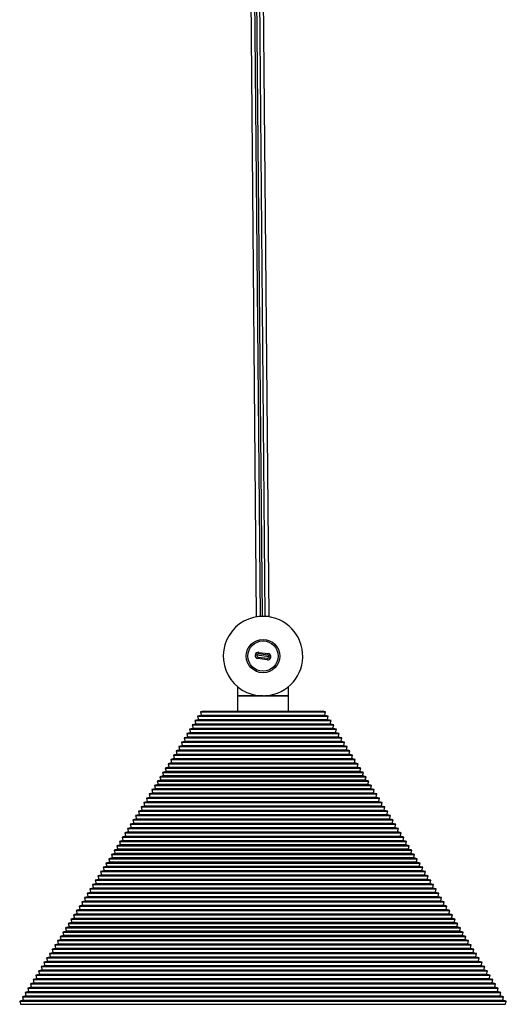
# Model space of a CAD drawing. Header units: millimetres. Extents: x 70 to 3145, y 431 to 1495.
# Tile 9 of 11: x 2992 to 3145, y 876 to 1185. Entities that reach past the tile are written whole.
import ezdxf

# ---------------------------------------------------------------- set-up
doc = ezdxf.new("R2010")
doc.units = ezdxf.units.MM

msp = doc.modelspace()

# ---------------------------------------------------------------- linework, layer by layer
at = {"color": 7, "linetype": 'Continuous', "lineweight": 25}
for p, q in [((3062.95, 1465.98), (3067.1, 997.58)), ((3063.58, 1465.99), (3067.73, 997.61)), ((3068.73, 997.6), (3064.58, 1466)), ((3061.83, 1459.27), (3065.92, 997.44)), ((3069.92, 997.47), (3065.83, 1459.31)), ((3066.04, 985.37), (3065.55, 985.43)), ((3070.01, 984.86), (3066.04, 985.37)), ((3066.41, 984.31), (3066.48, 984.81)), ((3066.48, 984.81), (3069.45, 984.43)), ((3066.6, 985.8), (3066.67, 986.3)), ((3069.58, 985.42), (3066.6, 985.8)), ((3066.67, 986.3), (3069.64, 985.92)), ((3069.58, 985.42), (3069.64, 985.92)), ((3070.01, 984.86), (3070.51, 984.8)), ((3069.39, 983.93), (3066.41, 984.31)), ((3069.39, 983.93), (3069.45, 984.43)), ((3060.03, 975.48), (3060.03, 975.44)), ((3060.03, 975.44), (3060.03, 972.62)), ((3076.03, 972.62), (3076.03, 975.48)), ((3076.63, 976.04), (3076.63, 976.04)), ((3060.03, 972.62), (3060.03, 967.8)), ((3068.03, 972.62), (3060.03, 972.62)), ((3060.03, 972.62), (3068.03, 972.62)), ((3068.03, 972.62), (3076.03, 972.62)), ((3076.03, 972.62), (3068.58, 972.62)), ((3076.03, 967.8), (3076.03, 972.62)), ((3048.53, 966.44), (3047.48, 966.18)), ((3047.48, 966.18), (3047.74, 965.17)), ((3047.48, 966.18), (3068.03, 966.18)), ((3049.38, 967.8), (3048.33, 967.54)), ((3048.33, 967.54), (3048.58, 966.53)), ((3048.33, 967.54), (3068.03, 967.54)), ((3048.58, 966.53), (3048.53, 966.44)), ((3048.53, 966.44), (3068.03, 966.44)), ((3048.58, 966.53), (3068.03, 966.53)), ((3049.38, 967.8), (3068.03, 967.8)), ((3068.03, 967.8), (3086.68, 967.8)), ((3068.03, 967.54), (3087.72, 967.54)), ((3068.03, 966.53), (3087.47, 966.53)), ((3068.03, 966.44), (3068.03, 966.53)), ((3068.03, 966.44), (3087.53, 966.44)), ((3068.03, 966.18), (3088.57, 966.18)), ((3087.72, 967.54), (3086.68, 967.8)), ((3087.47, 966.53), (3087.72, 967.54)), ((3087.53, 966.44), (3087.47, 966.53)), ((3088.57, 966.18), (3087.53, 966.44)), ((3088.32, 965.17), (3088.57, 966.18)), ((3046.83, 963.73), (3045.79, 963.47)), ((3045.79, 963.47), (3046.04, 962.46)), ((3045.79, 963.47), (3068.03, 963.47)), ((3047.68, 965.08), (3046.64, 964.83)), ((3046.64, 964.83), (3046.89, 963.81)), ((3046.64, 964.83), (3068.03, 964.83)), ((3046.89, 963.81), (3046.83, 963.73)), ((3046.83, 963.73), (3068.03, 963.73)), ((3046.89, 963.81), (3068.03, 963.81)), ((3047.74, 965.17), (3047.68, 965.08)), ((3047.68, 965.08), (3068.03, 965.08)), ((3047.74, 965.17), (3068.03, 965.17)), ((3068.03, 965.17), (3088.32, 965.17)), ((3068.03, 965.08), (3068.03, 965.17)), ((3068.03, 965.08), (3088.37, 965.08)), ((3068.03, 964.83), (3089.42, 964.83)), ((3068.03, 963.81), (3089.17, 963.81)), ((3068.03, 963.73), (3068.03, 963.81)), ((3068.03, 963.73), (3089.22, 963.73)), ((3068.03, 963.47), (3090.27, 963.47)), ((3088.37, 965.08), (3088.32, 965.17)), ((3089.42, 964.83), (3088.37, 965.08)), ((3089.17, 963.81), (3089.42, 964.83)), ((3089.22, 963.73), (3089.17, 963.81)), ((3090.27, 963.47), (3089.22, 963.73)), ((3090.02, 962.46), (3090.27, 963.47)), ((3045.14, 961.01), (3044.09, 960.76)), ((3044.09, 960.76), (3044.34, 959.74)), ((3044.09, 960.76), (3068.03, 960.76)), ((3045.99, 962.37), (3044.94, 962.11)), ((3044.94, 962.11), (3045.19, 961.1)), ((3044.94, 962.11), (3068.03, 962.11)), ((3045.19, 961.1), (3045.14, 961.01)), ((3045.14, 961.01), (3068.03, 961.01)), ((3045.19, 961.1), (3068.03, 961.1)), ((3046.04, 962.46), (3045.99, 962.37)), ((3045.99, 962.37), (3068.03, 962.37)), ((3046.04, 962.46), (3068.03, 962.46)), ((3068.03, 962.46), (3090.02, 962.46)), ((3068.03, 962.37), (3068.03, 962.46)), ((3068.03, 962.37), (3090.07, 962.37)), ((3068.03, 962.11), (3091.12, 962.11)), ((3068.03, 961.1), (3090.87, 961.1)), ((3068.03, 961.01), (3068.03, 961.1)), ((3068.03, 961.01), (3090.92, 961.01)), ((3068.03, 960.76), (3091.96, 960.76)), ((3090.07, 962.37), (3090.02, 962.46)), ((3091.12, 962.11), (3090.07, 962.37)), ((3090.87, 961.1), (3091.12, 962.11)), ((3090.92, 961.01), (3090.87, 961.1)), ((3091.96, 960.76), (3090.92, 961.01)), ((3091.71, 959.74), (3091.96, 960.76)), ((3042.59, 956.94), (3041.55, 956.69)), ((3043.44, 958.3), (3042.4, 958.04)), ((3042.4, 958.04), (3042.65, 957.03)), ((3042.4, 958.04), (3068.03, 958.04)), ((3042.65, 957.03), (3042.59, 956.94)), ((3042.59, 956.94), (3068.03, 956.94)), ((3042.65, 957.03), (3068.03, 957.03)), ((3044.29, 959.66), (3043.25, 959.4)), ((3043.25, 959.4), (3043.5, 958.38)), ((3043.25, 959.4), (3068.03, 959.4)), ((3043.5, 958.38), (3043.44, 958.3)), ((3043.44, 958.3), (3068.03, 958.3)), ((3043.5, 958.38), (3068.03, 958.38)), ((3044.34, 959.74), (3044.29, 959.66)), ((3044.29, 959.66), (3068.03, 959.66)), ((3044.34, 959.74), (3068.03, 959.74)), ((3068.03, 959.74), (3091.71, 959.74)), ((3068.03, 959.66), (3068.03, 959.74)), ((3068.03, 959.66), (3091.77, 959.66)), ((3068.03, 959.4), (3092.81, 959.4)), ((3068.03, 958.38), (3092.56, 958.38)), ((3068.03, 958.3), (3068.03, 958.38)), ((3068.03, 958.3), (3092.61, 958.3)), ((3068.03, 958.04), (3093.66, 958.04)), ((3068.03, 957.03), (3093.41, 957.03)), ((3068.03, 956.94), (3068.03, 957.03)), ((3068.03, 956.94), (3093.46, 956.94)), ((3091.77, 959.66), (3091.71, 959.74)), ((3092.81, 959.4), (3091.77, 959.66)), ((3092.56, 958.38), (3092.81, 959.4)), ((3092.61, 958.3), (3092.56, 958.38)), ((3093.66, 958.04), (3092.61, 958.3)), ((3093.41, 957.03), (3093.66, 958.04)), ((3093.46, 956.94), (3093.41, 957.03)), ((3094.51, 956.69), (3093.46, 956.94)), ((3040.9, 954.23), (3039.85, 953.97)), ((3039.85, 953.97), (3040.1, 952.96)), ((3039.85, 953.97), (3068.03, 953.97)), ((3041.75, 955.59), (3040.7, 955.33)), ((3040.7, 955.33), (3040.95, 954.31)), ((3040.7, 955.33), (3068.03, 955.33)), ((3040.95, 954.31), (3040.9, 954.23)), ((3040.9, 954.23), (3068.03, 954.23)), ((3040.95, 954.31), (3068.03, 954.31)), ((3041.55, 956.69), (3041.8, 955.67)), ((3041.55, 956.69), (3068.03, 956.69)), ((3041.8, 955.67), (3041.75, 955.59)), ((3041.75, 955.59), (3068.03, 955.59)), ((3041.8, 955.67), (3068.03, 955.67)), ((3068.03, 956.69), (3094.51, 956.69)), ((3068.03, 955.67), (3094.26, 955.67)), ((3068.03, 955.59), (3068.03, 955.67)), ((3068.03, 955.59), (3094.31, 955.59)), ((3068.03, 955.33), (3095.36, 955.33)), ((3068.03, 954.31), (3095.1, 954.31)), ((3068.03, 954.23), (3068.03, 954.31)), ((3068.03, 954.23), (3095.16, 954.23)), ((3068.03, 953.97), (3096.2, 953.97)), ((3094.26, 955.67), (3094.51, 956.69)), ((3094.31, 955.59), (3094.26, 955.67)), ((3095.36, 955.33), (3094.31, 955.59)), ((3095.1, 954.31), (3095.36, 955.33)), ((3095.16, 954.23), (3095.1, 954.31)), ((3096.2, 953.97), (3095.16, 954.23)), ((3095.95, 952.96), (3096.2, 953.97)), ((3039.2, 951.52), (3038.16, 951.26)), ((3038.16, 951.26), (3038.41, 950.24)), ((3038.16, 951.26), (3068.03, 951.26)), ((3040.05, 952.87), (3039.01, 952.61)), ((3039.01, 952.61), (3039.26, 951.6)), ((3039.01, 952.61), (3068.03, 952.61)), ((3039.26, 951.6), (3039.2, 951.52)), ((3039.2, 951.52), (3068.03, 951.52)), ((3039.26, 951.6), (3068.03, 951.6)), ((3040.1, 952.96), (3040.05, 952.87)), ((3040.05, 952.87), (3068.03, 952.87)), ((3040.1, 952.96), (3068.03, 952.96)), ((3068.03, 952.96), (3095.95, 952.96)), ((3068.03, 952.87), (3068.03, 952.96)), ((3068.03, 952.87), (3096.01, 952.87)), ((3068.03, 952.61), (3097.05, 952.61)), ((3068.03, 951.6), (3096.8, 951.6)), ((3068.03, 951.52), (3068.03, 951.6)), ((3068.03, 951.52), (3096.85, 951.52)), ((3068.03, 951.26), (3097.9, 951.26)), ((3096.01, 952.87), (3095.95, 952.96)), ((3097.05, 952.61), (3096.01, 952.87)), ((3096.8, 951.6), (3097.05, 952.61)), ((3096.85, 951.52), (3096.8, 951.6)), ((3097.9, 951.26), (3096.85, 951.52)), ((3097.65, 950.24), (3097.9, 951.26)), ((3037.51, 948.8), (3036.46, 948.54)), ((3036.46, 948.54), (3036.71, 947.53)), ((3036.46, 948.54), (3068.03, 948.54)), ((3036.71, 947.53), (3036.66, 947.45)), ((3036.71, 947.53), (3068.03, 947.53)), ((3038.36, 950.16), (3037.31, 949.9)), ((3037.31, 949.9), (3037.56, 948.89)), ((3037.31, 949.9), (3068.03, 949.9)), ((3037.56, 948.89), (3037.51, 948.8)), ((3037.51, 948.8), (3068.03, 948.8)), ((3037.56, 948.89), (3068.03, 948.89)), ((3038.41, 950.24), (3038.36, 950.16)), ((3038.36, 950.16), (3068.03, 950.16)), ((3038.41, 950.24), (3068.03, 950.24)), ((3068.03, 950.24), (3097.65, 950.24)), ((3068.03, 950.16), (3068.03, 950.24)), ((3068.03, 950.16), (3097.7, 950.16)), ((3068.03, 949.9), (3098.75, 949.9)), ((3068.03, 948.89), (3098.5, 948.89)), ((3068.03, 948.8), (3068.03, 948.89)), ((3068.03, 948.8), (3098.55, 948.8)), ((3068.03, 948.54), (3099.59, 948.54)), ((3068.03, 947.53), (3099.34, 947.53)), ((3068.03, 947.45), (3068.03, 947.53)), ((3097.7, 950.16), (3097.65, 950.24)), ((3098.75, 949.9), (3097.7, 950.16)), ((3098.5, 948.89), (3098.75, 949.9)), ((3098.55, 948.8), (3098.5, 948.89)), ((3099.59, 948.54), (3098.55, 948.8)), ((3099.34, 947.53), (3099.59, 948.54)), ((3099.4, 947.45), (3099.34, 947.53)), ((3034.96, 944.73), (3033.92, 944.47)), ((3033.92, 944.47), (3034.17, 943.46)), ((3033.92, 944.47), (3068.03, 944.47)), ((3035.81, 946.09), (3034.77, 945.83)), ((3034.77, 945.83), (3035.02, 944.82)), ((3034.77, 945.83), (3068.03, 945.83)), ((3035.02, 944.82), (3034.96, 944.73)), ((3034.96, 944.73), (3068.03, 944.73)), ((3035.02, 944.82), (3068.03, 944.82)), ((3036.66, 947.45), (3035.61, 947.19)), ((3035.61, 947.19), (3035.86, 946.17)), ((3035.61, 947.19), (3068.03, 947.19)), ((3035.86, 946.17), (3035.81, 946.09)), ((3035.81, 946.09), (3068.03, 946.09)), ((3035.86, 946.17), (3068.03, 946.17)), ((3036.66, 947.45), (3068.03, 947.45)), ((3068.03, 947.45), (3099.4, 947.45)), ((3068.03, 947.19), (3100.44, 947.19)), ((3068.03, 946.17), (3100.19, 946.17)), ((3068.03, 946.09), (3068.03, 946.17)), ((3068.03, 946.09), (3100.25, 946.09)), ((3068.03, 945.83), (3101.29, 945.83)), ((3068.03, 944.82), (3101.04, 944.82)), ((3068.03, 944.73), (3068.03, 944.82)), ((3068.03, 944.73), (3101.09, 944.73)), ((3068.03, 944.47), (3102.14, 944.47)), ((3100.44, 947.19), (3099.4, 947.45)), ((3100.19, 946.17), (3100.44, 947.19)), ((3100.25, 946.09), (3100.19, 946.17)), ((3101.29, 945.83), (3100.25, 946.09)), ((3101.04, 944.82), (3101.29, 945.83)), ((3101.09, 944.73), (3101.04, 944.82)), ((3102.14, 944.47), (3101.09, 944.73)), ((3101.89, 943.46), (3102.14, 944.47)), ((3033.27, 942.02), (3032.22, 941.76)), ((3032.22, 941.76), (3032.47, 940.75)), ((3032.22, 941.76), (3068.03, 941.76)), ((3034.12, 943.37), (3033.07, 943.12)), ((3033.07, 943.12), (3033.32, 942.1)), ((3033.07, 943.12), (3068.03, 943.12)), ((3033.32, 942.1), (3033.27, 942.02)), ((3033.27, 942.02), (3068.03, 942.02)), ((3033.32, 942.1), (3068.03, 942.1)), ((3034.17, 943.46), (3034.12, 943.37)), ((3034.12, 943.37), (3068.03, 943.37)), ((3034.17, 943.46), (3068.03, 943.46)), ((3068.03, 943.46), (3101.89, 943.46)), ((3068.03, 943.37), (3068.03, 943.46)), ((3068.03, 943.37), (3101.94, 943.37)), ((3068.03, 943.12), (3102.99, 943.12)), ((3068.03, 942.1), (3102.74, 942.1)), ((3068.03, 942.02), (3068.03, 942.1)), ((3068.03, 942.02), (3102.79, 942.02)), ((3068.03, 941.76), (3103.83, 941.76)), ((3101.94, 943.37), (3101.89, 943.46)), ((3102.99, 943.12), (3101.94, 943.37)), ((3102.74, 942.1), (3102.99, 943.12)), ((3102.79, 942.02), (3102.74, 942.1)), ((3103.83, 941.76), (3102.79, 942.02)), ((3103.58, 940.75), (3103.83, 941.76)), ((3031.57, 939.3), (3030.53, 939.05)), ((3030.53, 939.05), (3030.78, 938.03)), ((3030.53, 939.05), (3068.03, 939.05)), ((3032.42, 940.66), (3031.38, 940.4)), ((3031.38, 940.4), (3031.63, 939.39)), ((3031.38, 940.4), (3068.03, 940.4)), ((3031.63, 939.39), (3031.57, 939.3)), ((3031.57, 939.3), (3068.03, 939.3)), ((3031.63, 939.39), (3068.03, 939.39)), ((3032.47, 940.75), (3032.42, 940.66)), ((3032.42, 940.66), (3068.03, 940.66)), ((3032.47, 940.75), (3068.03, 940.75)), ((3068.03, 940.75), (3103.58, 940.75)), ((3068.03, 940.66), (3068.03, 940.75)), ((3068.03, 940.66), (3103.64, 940.66)), ((3068.03, 940.4), (3104.68, 940.4)), ((3068.03, 939.39), (3104.43, 939.39)), ((3068.03, 939.3), (3068.03, 939.39)), ((3068.03, 939.3), (3104.48, 939.3)), ((3068.03, 939.05), (3105.53, 939.05)), ((3103.64, 940.66), (3103.58, 940.75)), ((3104.68, 940.4), (3103.64, 940.66)), ((3104.43, 939.39), (3104.68, 940.4)), ((3104.48, 939.3), (3104.43, 939.39)), ((3105.53, 939.05), (3104.48, 939.3)), ((3105.28, 938.03), (3105.53, 939.05)), ((3029.03, 935.23), (3027.98, 934.98)), ((3029.88, 936.59), (3028.83, 936.33)), ((3028.83, 936.33), (3029.08, 935.32)), ((3028.83, 936.33), (3068.03, 936.33)), ((3029.08, 935.32), (3029.03, 935.23)), ((3029.03, 935.23), (3068.03, 935.23)), ((3029.08, 935.32), (3068.03, 935.32)), ((3030.72, 937.95), (3029.68, 937.69)), ((3029.68, 937.69), (3029.93, 936.67)), ((3029.68, 937.69), (3068.03, 937.69)), ((3029.93, 936.67), (3029.88, 936.59)), ((3029.88, 936.59), (3068.03, 936.59)), ((3029.93, 936.67), (3068.03, 936.67)), ((3030.78, 938.03), (3030.72, 937.95)), ((3030.72, 937.95), (3068.03, 937.95)), ((3030.78, 938.03), (3068.03, 938.03)), ((3068.03, 938.03), (3105.28, 938.03)), ((3068.03, 937.95), (3068.03, 938.03)), ((3068.03, 937.95), (3105.33, 937.95)), ((3068.03, 937.69), (3106.38, 937.69)), ((3068.03, 936.67), (3106.13, 936.67)), ((3068.03, 936.59), (3068.03, 936.67)), ((3068.03, 936.59), (3106.18, 936.59)), ((3068.03, 936.33), (3107.23, 936.33)), ((3068.03, 935.32), (3106.98, 935.32)), ((3068.03, 935.23), (3068.03, 935.32)), ((3068.03, 935.23), (3107.03, 935.23)), ((3105.33, 937.95), (3105.28, 938.03)), ((3106.38, 937.69), (3105.33, 937.95)), ((3106.13, 936.67), (3106.38, 937.69)), ((3106.18, 936.59), (3106.13, 936.67)), ((3107.23, 936.33), (3106.18, 936.59)), ((3106.98, 935.32), (3107.23, 936.33)), ((3107.03, 935.23), (3106.98, 935.32)), ((3108.07, 934.98), (3107.03, 935.23)), ((3027.33, 932.52), (3026.29, 932.26)), ((3026.29, 932.26), (3026.54, 931.25)), ((3026.29, 932.26), (3068.03, 932.26)), ((3028.18, 933.88), (3027.14, 933.62)), ((3027.14, 933.62), (3027.39, 932.6)), ((3027.14, 933.62), (3068.03, 933.62)), ((3027.39, 932.6), (3027.33, 932.52)), ((3027.33, 932.52), (3068.03, 932.52)), ((3027.39, 932.6), (3068.03, 932.6)), ((3027.98, 934.98), (3028.23, 933.96)), ((3027.98, 934.98), (3068.03, 934.98)), ((3028.23, 933.96), (3028.18, 933.88)), ((3028.18, 933.88), (3068.03, 933.88)), ((3028.23, 933.96), (3068.03, 933.96)), ((3068.03, 934.98), (3108.07, 934.98)), ((3068.03, 933.96), (3107.82, 933.96)), ((3068.03, 933.88), (3068.03, 933.96)), ((3068.03, 933.88), (3107.88, 933.88)), ((3068.03, 933.62), (3108.92, 933.62)), ((3068.03, 932.6), (3108.67, 932.6)), ((3068.03, 932.52), (3068.03, 932.6)), ((3068.03, 932.52), (3108.72, 932.52)), ((3068.03, 932.26), (3109.77, 932.26)), ((3107.82, 933.96), (3108.07, 934.98)), ((3107.88, 933.88), (3107.82, 933.96)), ((3108.92, 933.62), (3107.88, 933.88)), ((3108.67, 932.6), (3108.92, 933.62)), ((3108.72, 932.52), (3108.67, 932.6)), ((3109.77, 932.26), (3108.72, 932.52)), ((3109.52, 931.25), (3109.77, 932.26)), ((3025.64, 929.81), (3024.59, 929.55)), ((3024.59, 929.55), (3024.84, 928.53)), ((3024.59, 929.55), (3068.03, 929.55)), ((3026.49, 931.16), (3025.44, 930.9)), ((3025.44, 930.9), (3025.69, 929.89)), ((3025.44, 930.9), (3068.03, 930.9)), ((3025.69, 929.89), (3025.64, 929.81)), ((3025.64, 929.81), (3068.03, 929.81)), ((3025.69, 929.89), (3068.03, 929.89)), ((3026.54, 931.25), (3026.49, 931.16)), ((3026.49, 931.16), (3068.03, 931.16)), ((3026.54, 931.25), (3068.03, 931.25)), ((3068.03, 931.25), (3109.52, 931.25)), ((3068.03, 931.16), (3068.03, 931.25)), ((3068.03, 931.16), (3109.57, 931.16)), ((3068.03, 930.9), (3110.62, 930.9)), ((3068.03, 929.89), (3110.37, 929.89)), ((3068.03, 929.81), (3068.03, 929.89)), ((3068.03, 929.81), (3110.42, 929.81)), ((3068.03, 929.55), (3111.46, 929.55)), ((3109.57, 931.16), (3109.52, 931.25)), ((3110.62, 930.9), (3109.57, 931.16)), ((3110.37, 929.89), (3110.62, 930.9)), ((3110.42, 929.81), (3110.37, 929.89)), ((3111.46, 929.55), (3110.42, 929.81)), ((3111.21, 928.53), (3111.46, 929.55)), ((3023.94, 927.09), (3022.9, 926.83)), ((3022.9, 926.83), (3023.15, 925.82)), ((3022.9, 926.83), (3068.03, 926.83)), ((3023.15, 925.82), (3023.09, 925.74)), ((3023.15, 925.82), (3068.03, 925.82)), ((3024.79, 928.45), (3023.74, 928.19)), ((3023.74, 928.19), (3023.99, 927.18)), ((3023.74, 928.19), (3068.03, 928.19)), ((3023.99, 927.18), (3023.94, 927.09)), ((3023.94, 927.09), (3068.03, 927.09)), ((3023.99, 927.18), (3068.03, 927.18)), ((3024.84, 928.53), (3024.79, 928.45)), ((3024.79, 928.45), (3068.03, 928.45)), ((3024.84, 928.53), (3068.03, 928.53)), ((3068.03, 928.53), (3111.21, 928.53)), ((3068.03, 928.45), (3068.03, 928.53)), ((3068.03, 928.45), (3111.27, 928.45)), ((3068.03, 928.19), (3112.31, 928.19)), ((3068.03, 927.18), (3112.06, 927.18)), ((3068.03, 927.09), (3068.03, 927.18)), ((3068.03, 927.09), (3112.12, 927.09)), ((3068.03, 926.83), (3113.16, 926.83)), ((3068.03, 925.82), (3112.91, 925.82)), ((3068.03, 925.74), (3068.03, 925.82)), ((3111.27, 928.45), (3111.21, 928.53)), ((3112.31, 928.19), (3111.27, 928.45)), ((3112.06, 927.18), (3112.31, 928.19)), ((3112.12, 927.09), (3112.06, 927.18)), ((3113.16, 926.83), (3112.12, 927.09)), ((3112.91, 925.82), (3113.16, 926.83)), ((3112.96, 925.74), (3112.91, 925.82)), ((3021.4, 923.02), (3020.35, 922.76)), ((3020.35, 922.76), (3020.6, 921.75)), ((3020.35, 922.76), (3068.03, 922.76)), ((3022.25, 924.38), (3021.2, 924.12)), ((3021.2, 924.12), (3021.45, 923.11)), ((3021.2, 924.12), (3068.03, 924.12)), ((3021.45, 923.11), (3021.4, 923.02)), ((3021.4, 923.02), (3068.03, 923.02)), ((3021.45, 923.11), (3068.03, 923.11)), ((3023.09, 925.74), (3022.05, 925.48)), ((3022.05, 925.48), (3022.3, 924.46)), ((3022.05, 925.48), (3068.03, 925.48)), ((3022.3, 924.46), (3022.25, 924.38)), ((3022.25, 924.38), (3068.03, 924.38)), ((3022.3, 924.46), (3068.03, 924.46)), ((3023.09, 925.74), (3068.03, 925.74)), ((3068.03, 925.74), (3112.96, 925.74)), ((3068.03, 925.48), (3114.01, 925.48)), ((3068.03, 924.46), (3113.76, 924.46)), ((3068.03, 924.38), (3068.03, 924.46)), ((3068.03, 924.38), (3113.81, 924.38)), ((3068.03, 924.12), (3114.86, 924.12)), ((3068.03, 923.11), (3114.61, 923.11)), ((3068.03, 923.02), (3068.03, 923.11)), ((3068.03, 923.02), (3114.66, 923.02)), ((3068.03, 922.76), (3115.7, 922.76)), ((3114.01, 925.48), (3112.96, 925.74)), ((3113.76, 924.46), (3114.01, 925.48)), ((3113.81, 924.38), (3113.76, 924.46)), ((3114.86, 924.12), (3113.81, 924.38)), ((3114.61, 923.11), (3114.86, 924.12)), ((3114.66, 923.02), (3114.61, 923.11)), ((3115.7, 922.76), (3114.66, 923.02)), ((3115.45, 921.75), (3115.7, 922.76)), ((3019.7, 920.31), (3018.66, 920.05)), ((3018.66, 920.05), (3018.91, 919.04)), ((3018.66, 920.05), (3068.03, 920.05)), ((3020.55, 921.66), (3019.51, 921.41)), ((3019.51, 921.41), (3019.76, 920.39)), ((3019.51, 921.41), (3068.03, 921.41)), ((3019.76, 920.39), (3019.7, 920.31)), ((3019.7, 920.31), (3068.03, 920.31)), ((3019.76, 920.39), (3068.03, 920.39)), ((3020.6, 921.75), (3020.55, 921.66)), ((3020.55, 921.66), (3068.03, 921.66)), ((3020.6, 921.75), (3068.03, 921.75)), ((3068.03, 921.75), (3115.45, 921.75)), ((3068.03, 921.66), (3068.03, 921.75)), ((3068.03, 921.66), (3115.51, 921.66)), ((3068.03, 921.41), (3116.55, 921.41)), ((3068.03, 920.39), (3116.3, 920.39)), ((3068.03, 920.31), (3068.03, 920.39)), ((3068.03, 920.31), (3116.35, 920.31)), ((3068.03, 920.05), (3117.4, 920.05)), ((3115.51, 921.66), (3115.45, 921.75)), ((3116.55, 921.41), (3115.51, 921.66)), ((3116.3, 920.39), (3116.55, 921.41)), ((3116.35, 920.31), (3116.3, 920.39)), ((3117.4, 920.05), (3116.35, 920.31)), ((3117.15, 919.04), (3117.4, 920.05)), ((3018.01, 917.59), (3016.96, 917.34)), ((3016.96, 917.34), (3017.21, 916.32)), ((3016.96, 917.34), (3068.03, 917.34)), ((3018.85, 918.95), (3017.81, 918.69)), ((3017.81, 918.69), (3018.06, 917.68)), ((3017.81, 918.69), (3068.03, 918.69)), ((3018.06, 917.68), (3018.01, 917.59)), ((3018.01, 917.59), (3068.03, 917.59)), ((3018.06, 917.68), (3068.03, 917.68)), ((3018.91, 919.04), (3018.85, 918.95)), ((3018.85, 918.95), (3068.03, 918.95)), ((3018.91, 919.04), (3068.03, 919.04)), ((3068.03, 919.04), (3117.15, 919.04)), ((3068.03, 918.95), (3068.03, 919.04)), ((3068.03, 918.95), (3117.2, 918.95)), ((3068.03, 918.69), (3118.25, 918.69)), ((3068.03, 917.68), (3118, 917.68)), ((3068.03, 917.59), (3068.03, 917.68)), ((3068.03, 917.59), (3118.05, 917.59)), ((3068.03, 917.34), (3119.1, 917.34)), ((3117.2, 918.95), (3117.15, 919.04)), ((3118.25, 918.69), (3117.2, 918.95)), ((3118, 917.68), (3118.25, 918.69)), ((3118.05, 917.59), (3118, 917.68)), ((3119.1, 917.34), (3118.05, 917.59)), ((3118.85, 916.32), (3119.1, 917.34)), ((3015.46, 913.52), (3014.42, 913.27)), ((3016.31, 914.88), (3015.27, 914.62)), ((3015.27, 914.62), (3015.52, 913.61)), ((3015.27, 914.62), (3068.03, 914.62)), ((3015.52, 913.61), (3015.46, 913.52)), ((3015.46, 913.52), (3068.03, 913.52)), ((3015.52, 913.61), (3068.03, 913.61)), ((3017.16, 916.24), (3016.11, 915.98)), ((3016.11, 915.98), (3016.36, 914.96)), ((3016.11, 915.98), (3068.03, 915.98)), ((3016.36, 914.96), (3016.31, 914.88)), ((3016.31, 914.88), (3068.03, 914.88)), ((3016.36, 914.96), (3068.03, 914.96)), ((3017.21, 916.32), (3017.16, 916.24)), ((3017.16, 916.24), (3068.03, 916.24)), ((3017.21, 916.32), (3068.03, 916.32)), ((3068.03, 916.32), (3118.85, 916.32)), ((3068.03, 916.24), (3068.03, 916.32)), ((3068.03, 916.24), (3118.9, 916.24)), ((3068.03, 915.98), (3119.94, 915.98)), ((3068.03, 914.96), (3119.69, 914.96)), ((3068.03, 914.88), (3068.03, 914.96)), ((3068.03, 914.88), (3119.75, 914.88)), ((3068.03, 914.62), (3120.79, 914.62)), ((3068.03, 913.61), (3120.54, 913.61)), ((3068.03, 913.52), (3068.03, 913.61)), ((3068.03, 913.52), (3120.59, 913.52)), ((3118.9, 916.24), (3118.85, 916.32)), ((3119.94, 915.98), (3118.9, 916.24)), ((3119.69, 914.96), (3119.94, 915.98)), ((3119.75, 914.88), (3119.69, 914.96)), ((3120.79, 914.62), (3119.75, 914.88)), ((3120.54, 913.61), (3120.79, 914.62)), ((3120.59, 913.52), (3120.54, 913.61)), ((3121.64, 913.27), (3120.59, 913.52)), ((3013.77, 910.81), (3012.72, 910.55)), ((3012.72, 910.55), (3012.97, 909.54)), ((3012.72, 910.55), (3068.03, 910.55)), ((3014.62, 912.17), (3013.57, 911.91)), ((3013.57, 911.91), (3013.82, 910.89)), ((3013.57, 911.91), (3068.03, 911.91)), ((3013.82, 910.89), (3013.77, 910.81)), ((3013.77, 910.81), (3068.03, 910.81)), ((3013.82, 910.89), (3068.03, 910.89)), ((3014.42, 913.27), (3014.67, 912.25)), ((3014.42, 913.27), (3068.03, 913.27)), ((3014.67, 912.25), (3014.62, 912.17)), ((3014.62, 912.17), (3068.03, 912.17)), ((3014.67, 912.25), (3068.03, 912.25)), ((3068.03, 913.27), (3121.64, 913.27)), ((3068.03, 912.25), (3121.39, 912.25)), ((3068.03, 912.17), (3068.03, 912.25)), ((3068.03, 912.17), (3121.44, 912.17)), ((3068.03, 911.91), (3122.49, 911.91)), ((3068.03, 910.89), (3122.24, 910.89)), ((3068.03, 910.81), (3068.03, 910.89)), ((3068.03, 910.81), (3122.29, 910.81)), ((3068.03, 910.55), (3123.33, 910.55)), ((3121.39, 912.25), (3121.64, 913.27)), ((3121.44, 912.17), (3121.39, 912.25)), ((3122.49, 911.91), (3121.44, 912.17)), ((3122.24, 910.89), (3122.49, 911.91)), ((3122.29, 910.81), (3122.24, 910.89)), ((3123.33, 910.55), (3122.29, 910.81)), ((3123.08, 909.54), (3123.33, 910.55)), ((3012.07, 908.1), (3011.03, 907.84)), ((3011.03, 907.84), (3011.28, 906.82)), ((3011.03, 907.84), (3068.03, 907.84)), ((3012.92, 909.45), (3011.87, 909.19)), ((3011.87, 909.19), (3012.12, 908.18)), ((3011.87, 909.19), (3068.03, 909.19)), ((3012.12, 908.18), (3012.07, 908.1)), ((3012.07, 908.1), (3068.03, 908.1)), ((3012.12, 908.18), (3068.03, 908.18)), ((3012.97, 909.54), (3012.92, 909.45)), ((3012.92, 909.45), (3068.03, 909.45)), ((3012.97, 909.54), (3068.03, 909.54)), ((3068.03, 909.54), (3123.08, 909.54)), ((3068.03, 909.45), (3068.03, 909.54)), ((3068.03, 909.45), (3123.14, 909.45)), ((3068.03, 909.19), (3124.18, 909.19)), ((3068.03, 908.18), (3123.93, 908.18)), ((3068.03, 908.1), (3068.03, 908.18)), ((3068.03, 908.1), (3123.99, 908.1)), ((3068.03, 907.84), (3125.03, 907.84)), ((3123.14, 909.45), (3123.08, 909.54)), ((3124.18, 909.19), (3123.14, 909.45)), ((3123.93, 908.18), (3124.18, 909.19)), ((3123.99, 908.1), (3123.93, 908.18)), ((3125.03, 907.84), (3123.99, 908.1)), ((3124.78, 906.82), (3125.03, 907.84)), ((3010.38, 905.38), (3009.33, 905.12)), ((3009.33, 905.12), (3009.58, 904.11)), ((3009.33, 905.12), (3068.03, 905.12)), ((3011.22, 906.74), (3010.18, 906.48)), ((3010.18, 906.48), (3010.43, 905.47)), ((3010.18, 906.48), (3068.03, 906.48)), ((3010.43, 905.47), (3010.38, 905.38)), ((3010.38, 905.38), (3068.03, 905.38)), ((3010.43, 905.47), (3068.03, 905.47)), ((3011.28, 906.82), (3011.22, 906.74)), ((3011.22, 906.74), (3068.03, 906.74)), ((3011.28, 906.82), (3068.03, 906.82)), ((3068.03, 906.82), (3124.78, 906.82)), ((3068.03, 906.74), (3068.03, 906.82)), ((3068.03, 906.74), (3124.83, 906.74)), ((3068.03, 906.48), (3125.88, 906.48)), ((3068.03, 905.47), (3125.63, 905.47)), ((3068.03, 905.38), (3068.03, 905.47)), ((3068.03, 905.38), (3125.68, 905.38)), ((3068.03, 905.12), (3126.73, 905.12)), ((3124.83, 906.74), (3124.78, 906.82)), ((3125.88, 906.48), (3124.83, 906.74)), ((3125.63, 905.47), (3125.88, 906.48)), ((3125.68, 905.38), (3125.63, 905.47)), ((3126.73, 905.12), (3125.68, 905.38)), ((3126.48, 904.11), (3126.73, 905.12)), ((3007.83, 901.31), (3006.79, 901.05)), ((3006.79, 901.05), (3007.04, 900.04)), ((3006.79, 901.05), (3068.03, 901.05)), ((3008.68, 902.67), (3007.63, 902.41)), ((3007.63, 902.41), (3007.89, 901.4)), ((3007.63, 902.41), (3068.03, 902.41)), ((3007.89, 901.4), (3007.83, 901.31)), ((3007.83, 901.31), (3068.03, 901.31)), ((3007.89, 901.4), (3068.03, 901.4)), ((3009.53, 904.03), (3008.48, 903.77)), ((3008.48, 903.77), (3008.73, 902.75)), ((3008.48, 903.77), (3068.03, 903.77)), ((3008.73, 902.75), (3008.68, 902.67)), ((3008.68, 902.67), (3068.03, 902.67)), ((3008.73, 902.75), (3068.03, 902.75)), ((3009.58, 904.11), (3009.53, 904.03)), ((3009.53, 904.03), (3068.03, 904.03)), ((3009.58, 904.11), (3068.03, 904.11)), ((3068.03, 904.11), (3126.48, 904.11)), ((3068.03, 904.03), (3068.03, 904.11)), ((3068.03, 904.03), (3126.53, 904.03)), ((3068.03, 903.77), (3127.57, 903.77)), ((3068.03, 902.75), (3127.32, 902.75)), ((3068.03, 902.67), (3068.03, 902.75)), ((3068.03, 902.67), (3127.38, 902.67)), ((3068.03, 902.41), (3128.42, 902.41)), ((3068.03, 901.4), (3128.17, 901.4)), ((3068.03, 901.31), (3068.03, 901.4)), ((3068.03, 901.31), (3128.22, 901.31)), ((3068.03, 901.05), (3129.27, 901.05)), ((3126.53, 904.03), (3126.48, 904.11)), ((3127.57, 903.77), (3126.53, 904.03)), ((3127.32, 902.75), (3127.57, 903.77)), ((3127.38, 902.67), (3127.32, 902.75)), ((3128.42, 902.41), (3127.38, 902.67)), ((3128.17, 901.4), (3128.42, 902.41)), ((3128.22, 901.31), (3128.17, 901.4)), ((3129.27, 901.05), (3128.22, 901.31)), ((3129.02, 900.04), (3129.27, 901.05)), ((3006.14, 898.6), (3005.09, 898.34)), ((3005.09, 898.34), (3005.34, 897.33)), ((3005.09, 898.34), (3068.03, 898.34)), ((3006.98, 899.95), (3005.94, 899.7)), ((3005.94, 899.7), (3006.19, 898.68)), ((3005.94, 899.7), (3068.03, 899.7)), ((3006.19, 898.68), (3006.14, 898.6)), ((3006.14, 898.6), (3068.03, 898.6)), ((3006.19, 898.68), (3068.03, 898.68)), ((3007.04, 900.04), (3006.98, 899.95)), ((3006.98, 899.95), (3068.03, 899.95)), ((3007.04, 900.04), (3068.03, 900.04)), ((3068.03, 900.04), (3129.02, 900.04)), ((3068.03, 899.95), (3068.03, 900.04)), ((3068.03, 899.95), (3129.07, 899.95)), ((3068.03, 899.7), (3130.12, 899.7)), ((3068.03, 898.68), (3129.87, 898.68)), ((3068.03, 898.6), (3068.03, 898.68)), ((3068.03, 898.6), (3129.92, 898.6)), ((3068.03, 898.34), (3130.97, 898.34)), ((3129.07, 899.95), (3129.02, 900.04)), ((3130.12, 899.7), (3129.07, 899.95)), ((3129.87, 898.68), (3130.12, 899.7)), ((3129.92, 898.6), (3129.87, 898.68)), ((3130.97, 898.34), (3129.92, 898.6)), ((3130.72, 897.33), (3130.97, 898.34)), ((3004.44, 895.88), (3003.4, 895.63)), ((3003.4, 895.63), (3003.65, 894.61)), ((3003.4, 895.63), (3068.03, 895.63)), ((3005.29, 897.24), (3004.24, 896.98)), ((3004.24, 896.98), (3004.49, 895.97)), ((3004.24, 896.98), (3068.03, 896.98)), ((3004.49, 895.97), (3004.44, 895.88)), ((3004.44, 895.88), (3068.03, 895.88)), ((3004.49, 895.97), (3068.03, 895.97)), ((3005.34, 897.33), (3005.29, 897.24)), ((3005.29, 897.24), (3068.03, 897.24)), ((3005.34, 897.33), (3068.03, 897.33)), ((3068.03, 897.33), (3130.72, 897.33)), ((3068.03, 897.24), (3068.03, 897.33)), ((3068.03, 897.24), (3130.77, 897.24)), ((3068.03, 896.98), (3131.81, 896.98)), ((3068.03, 895.97), (3131.56, 895.97)), ((3068.03, 895.88), (3068.03, 895.97)), ((3068.03, 895.88), (3131.62, 895.88)), ((3068.03, 895.63), (3132.66, 895.63)), ((3130.77, 897.24), (3130.72, 897.33)), ((3131.81, 896.98), (3130.77, 897.24)), ((3131.56, 895.97), (3131.81, 896.98)), ((3131.62, 895.88), (3131.56, 895.97)), ((3132.66, 895.63), (3131.62, 895.88)), ((3132.41, 894.61), (3132.66, 895.63)), ((3001.9, 891.81), (3000.85, 891.56)), ((3002.74, 893.17), (3001.7, 892.91)), ((3001.7, 892.91), (3001.95, 891.9)), ((3001.7, 892.91), (3068.03, 892.91)), ((3001.95, 891.9), (3001.9, 891.81)), ((3001.9, 891.81), (3068.03, 891.81)), ((3001.95, 891.9), (3068.03, 891.9)), ((3003.59, 894.53), (3002.55, 894.27)), ((3002.55, 894.27), (3002.8, 893.25)), ((3002.55, 894.27), (3068.03, 894.27)), ((3002.8, 893.25), (3002.74, 893.17)), ((3002.74, 893.17), (3068.03, 893.17)), ((3002.8, 893.25), (3068.03, 893.25)), ((3003.65, 894.61), (3003.59, 894.53)), ((3003.59, 894.53), (3068.03, 894.53)), ((3003.65, 894.61), (3068.03, 894.61)), ((3068.03, 894.61), (3132.41, 894.61)), ((3068.03, 894.53), (3068.03, 894.61)), ((3068.03, 894.53), (3132.46, 894.53)), ((3068.03, 894.27), (3133.51, 894.27)), ((3068.03, 893.25), (3133.26, 893.25)), ((3068.03, 893.17), (3068.03, 893.25)), ((3068.03, 893.17), (3133.31, 893.17)), ((3068.03, 892.91), (3134.36, 892.91)), ((3068.03, 891.9), (3134.11, 891.9)), ((3068.03, 891.81), (3068.03, 891.9)), ((3068.03, 891.81), (3134.16, 891.81)), ((3132.46, 894.53), (3132.41, 894.61)), ((3133.51, 894.27), (3132.46, 894.53)), ((3133.26, 893.25), (3133.51, 894.27)), ((3133.31, 893.17), (3133.26, 893.25)), ((3134.36, 892.91), (3133.31, 893.17)), ((3134.11, 891.9), (3134.36, 892.91)), ((3134.16, 891.81), (3134.11, 891.9)), ((3135.21, 891.56), (3134.16, 891.81)), ((3000.2, 889.1), (2999.16, 888.84)), ((2999.16, 888.84), (2999.41, 887.83)), ((2999.16, 888.84), (3068.03, 888.84)), ((3001.05, 890.46), (3000, 890.2)), ((3000, 890.2), (3000.25, 889.18)), ((3000, 890.2), (3068.03, 890.2)), ((3000.25, 889.18), (3000.2, 889.1)), ((3000.2, 889.1), (3068.03, 889.1)), ((3000.25, 889.18), (3068.03, 889.18)), ((3000.85, 891.56), (3001.1, 890.54)), ((3000.85, 891.56), (3068.03, 891.56)), ((3001.1, 890.54), (3001.05, 890.46)), ((3001.05, 890.46), (3068.03, 890.46)), ((3001.1, 890.54), (3068.03, 890.54)), ((3068.03, 891.56), (3135.21, 891.56)), ((3068.03, 890.54), (3134.95, 890.54)), ((3068.03, 890.46), (3068.03, 890.54)), ((3068.03, 890.46), (3135.01, 890.46)), ((3068.03, 890.2), (3136.05, 890.2)), ((3068.03, 889.18), (3135.8, 889.18)), ((3068.03, 889.1), (3068.03, 889.18)), ((3068.03, 889.1), (3135.86, 889.1)), ((3068.03, 888.84), (3136.9, 888.84)), ((3134.95, 890.54), (3135.21, 891.56)), ((3135.01, 890.46), (3134.95, 890.54)), ((3136.05, 890.2), (3135.01, 890.46)), ((3135.8, 889.18), (3136.05, 890.2)), ((3135.86, 889.1), (3135.8, 889.18)), ((3136.9, 888.84), (3135.86, 889.1)), ((3136.65, 887.83), (3136.9, 888.84)), ((2998.51, 886.39), (2997.46, 886.13)), ((2997.46, 886.13), (2997.71, 885.11)), ((2997.46, 886.13), (3068.03, 886.13)), ((2999.35, 887.74), (2998.31, 887.48)), ((2998.31, 887.48), (2998.56, 886.47)), ((2998.31, 887.48), (3068.03, 887.48)), ((2998.56, 886.47), (2998.51, 886.39)), ((2998.51, 886.39), (3068.03, 886.39)), ((2998.56, 886.47), (3068.03, 886.47)), ((2999.41, 887.83), (2999.35, 887.74)), ((2999.35, 887.74), (3068.03, 887.74)), ((2999.41, 887.83), (3068.03, 887.83)), ((3068.03, 887.83), (3136.65, 887.83)), ((3068.03, 887.74), (3068.03, 887.83)), ((3068.03, 887.74), (3136.7, 887.74)), ((3068.03, 887.48), (3137.75, 887.48)), ((3068.03, 886.47), (3137.5, 886.47)), ((3068.03, 886.39), (3068.03, 886.47)), ((3068.03, 886.39), (3137.55, 886.39)), ((3068.03, 886.13), (3138.6, 886.13)), ((3136.7, 887.74), (3136.65, 887.83)), ((3137.75, 887.48), (3136.7, 887.74)), ((3137.5, 886.47), (3137.75, 887.48)), ((3137.55, 886.39), (3137.5, 886.47)), ((3138.6, 886.13), (3137.55, 886.39)), ((3138.35, 885.11), (3138.6, 886.13)), ((2996.81, 883.67), (2995.76, 883.41)), ((2995.76, 883.41), (2996.02, 882.4)), ((2995.76, 883.41), (3068.03, 883.41)), ((2997.66, 885.03), (2996.61, 884.77)), ((2996.61, 884.77), (2996.86, 883.76)), ((2996.61, 884.77), (3068.03, 884.77)), ((2996.86, 883.76), (2996.81, 883.67)), ((2996.81, 883.67), (3068.03, 883.67)), ((2996.86, 883.76), (3068.03, 883.76)), ((2997.71, 885.11), (2997.66, 885.03)), ((2997.66, 885.03), (3068.03, 885.03)), ((2997.71, 885.11), (3068.03, 885.11)), ((3068.03, 885.11), (3138.35, 885.11)), ((3068.03, 885.03), (3068.03, 885.11)), ((3068.03, 885.03), (3138.4, 885.03)), ((3068.03, 884.77), (3139.44, 884.77)), ((3068.03, 883.76), (3139.19, 883.76)), ((3068.03, 883.67), (3068.03, 883.76)), ((3068.03, 883.67), (3139.25, 883.67)), ((3068.03, 883.41), (3140.29, 883.41)), ((3138.4, 885.03), (3138.35, 885.11)), ((3139.44, 884.77), (3138.4, 885.03)), ((3139.19, 883.76), (3139.44, 884.77)), ((3139.25, 883.67), (3139.19, 883.76)), ((3140.29, 883.41), (3139.25, 883.67)), ((3140.04, 882.4), (3140.29, 883.41)), ((2994.27, 879.6), (2993.22, 879.34)), ((2995.11, 880.96), (2994.07, 880.7)), ((2994.07, 880.7), (2994.32, 879.69)), ((2994.07, 880.7), (3068.03, 880.7)), ((2994.32, 879.69), (2994.27, 879.6)), ((2994.27, 879.6), (3068.03, 879.6)), ((2994.32, 879.69), (3068.03, 879.69)), ((2995.96, 882.32), (2994.92, 882.06)), ((2994.92, 882.06), (2995.17, 881.04)), ((2994.92, 882.06), (3068.03, 882.06)), ((2995.17, 881.04), (2995.11, 880.96)), ((2995.11, 880.96), (3068.03, 880.96)), ((2995.17, 881.04), (3068.03, 881.04)), ((2996.02, 882.4), (2995.96, 882.32)), ((2995.96, 882.32), (3068.03, 882.32)), ((2996.02, 882.4), (3068.03, 882.4)), ((3068.03, 882.4), (3140.04, 882.4)), ((3068.03, 882.32), (3068.03, 882.4)), ((3068.03, 882.32), (3140.1, 882.32)), ((3068.03, 882.06), (3141.14, 882.06)), ((3068.03, 881.04), (3140.89, 881.04)), ((3068.03, 880.96), (3068.03, 881.04)), ((3068.03, 880.96), (3140.94, 880.96)), ((3068.03, 880.7), (3141.99, 880.7)), ((3068.03, 879.69), (3141.74, 879.69)), ((3068.03, 879.6), (3068.03, 879.69)), ((3068.03, 879.6), (3141.79, 879.6)), ((3140.1, 882.32), (3140.04, 882.4)), ((3141.14, 882.06), (3140.1, 882.32)), ((3140.89, 881.04), (3141.14, 882.06)), ((3140.94, 880.96), (3140.89, 881.04)), ((3141.99, 880.7), (3140.94, 880.96)), ((3141.74, 879.69), (3141.99, 880.7)), ((3141.79, 879.6), (3141.74, 879.69)), ((3142.84, 879.34), (3141.79, 879.6)), ((2992.57, 876.89), (2991.53, 876.63)), ((2991.53, 876.63), (2991.78, 875.62)), ((2991.53, 876.63), (3068.03, 876.63)), ((2993.42, 878.24), (2992.37, 877.99)), ((2992.37, 877.99), (2992.62, 876.97)), ((2992.37, 877.99), (3068.03, 877.99)), ((2992.62, 876.97), (2992.57, 876.89)), ((2992.57, 876.89), (3068.03, 876.89)), ((2992.62, 876.97), (3068.03, 876.97)), ((2993.22, 879.34), (2993.47, 878.33)), ((2993.22, 879.34), (3068.03, 879.34)), ((2993.47, 878.33), (2993.42, 878.24)), ((2993.42, 878.24), (3068.03, 878.24)), ((2993.47, 878.33), (3068.03, 878.33)), ((3068.03, 879.34), (3142.84, 879.34)), ((3068.03, 878.33), (3142.59, 878.33)), ((3068.03, 878.24), (3068.03, 878.33)), ((3068.03, 878.24), (3142.64, 878.24)), ((3068.03, 877.99), (3143.68, 877.99)), ((3068.03, 876.97), (3143.43, 876.97)), ((3068.03, 876.89), (3068.03, 876.97)), ((3068.03, 876.89), (3143.49, 876.89)), ((3068.03, 876.63), (3144.53, 876.63)), ((3142.59, 878.33), (3142.84, 879.34)), ((3142.64, 878.24), (3142.59, 878.33)), ((3143.68, 877.99), (3142.64, 878.24)), ((3143.43, 876.97), (3143.68, 877.99)), ((3143.49, 876.89), (3143.43, 876.97)), ((3144.53, 876.63), (3143.49, 876.89)), ((3144.28, 875.62), (3144.53, 876.63)), ((2991.78, 875.62), (3068.03, 875.62)), ((3068.03, 875.62), (3144.28, 875.62))]:
    msp.add_line(p, q, dxfattribs=at)
for radius in [5.25, 4.75]:
    msp.add_circle((3068.03, 985.12), radius, dxfattribs=at)
for centre, radius, start, end in [((3068.03, 985.12), 12.5, 88.6086, 268.6086), ((3068.03, 985.12), 12.5, 268.6086, 88.6086), ((3066.54, 985.31), 1, 172.683, 262.683), ((3066.54, 985.31), 1, 82.683, 172.683), ((3066.54, 985.31), 0.5, 82.683, 172.683), ((3066.54, 985.31), 0.5, 172.683, 262.683), ((3069.52, 984.92), 1, 262.683, 352.683), ((3069.52, 984.92), 0.5, 262.683, 352.683), ((3069.52, 984.92), 0.5, 352.683, 82.683), ((3069.52, 984.92), 1, 352.683, 82.683)]:
    msp.add_arc(centre, radius, start, end, dxfattribs=at)
msp.add_open_spline([(3069.83, 972.64), (3069.92, 972.64), (3070.28, 972.67), (3070.74, 972.71), (3071.04, 972.75), (3071, 972.78), (3070.99, 972.79)], degree=3, knots=[0, 0, 0, 0, 0.127625, 0.493325, 0.859021, 1, 1, 1, 1], dxfattribs=at)

doc.saveas('drawing.dxf')
